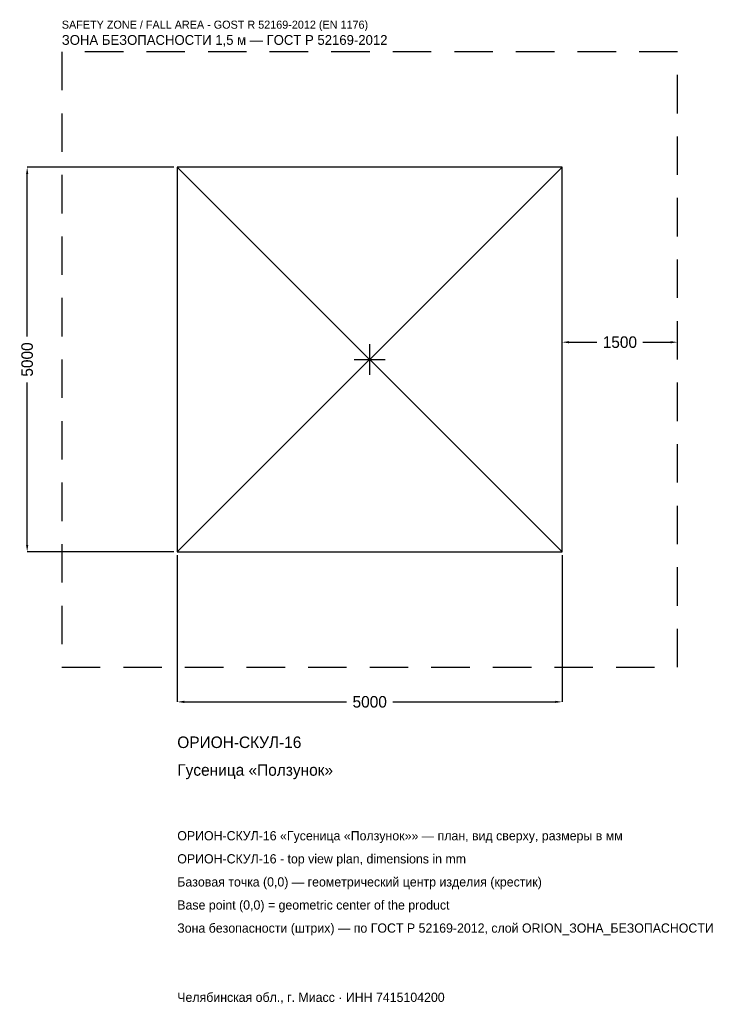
# Model space of a CAD drawing. Header units: metres. Extents: x -4547 to 4568, y -8381 to 4417.
import ezdxf

# ---------------------------------------------------------------- set-up
doc = ezdxf.new("R2010")
doc.units = ezdxf.units.M
doc.linetypes.add('DASHED', pattern=[800, 500, -300])
for name, color, linetype in [('ORION_ДАННЫЕ', 3, 'Continuous'), ('ORION_ЗОНА_БЕЗОПАСНОСТИ', 1, 'Continuous'), ('ORION_КОНТУР', 7, 'Continuous'), ('ORION_РАЗМЕРЫ', 8, 'Continuous')]:
    doc.layers.add(name, color=color, linetype=linetype)
doc.dimstyles.new('ORION', dxfattribs={"dimtxt": 150, "dimasz": 90, "dimexe": 1.25, "dimexo": 45, "dimtad": 1, "dimdec": 0, "dimcen": 2.5, "dimazin": 3, "dimtfac": 1, "dimtmove": 0, "dimatfit": 3, "dimarcsym": 0})

# ---------------------------------------------------------------- blocks, each defined once
blk = doc.blocks.new('_CLOSEDFILLED')
at = {"color": 0, "linetype": 'BYBLOCK'}
blk.add_solid([(-1, 0.16), (0, 0), (-1, -0.16)], dxfattribs=at)
blk = doc.blocks.new('*D1')
for p, q in [((-2500, -2545), (-2500, -4450)), ((2500, -2545), (2500, -4450)), ((-2410, -4450), (-300, -4450)), ((300, -4450), (2410, -4450))]:
    blk.add_line(p, q)
at = {"layer": 'Defpoints'}
for p in [(-2500, -2500), (2500, -2500), (-2500, -4450)]:
    blk.add_point(p, dxfattribs=at)
at = {"layer": 'ORION_РАЗМЕРЫ', "xscale": 90, "yscale": 90, "rotation": 180}
blk.add_blockref('_CLOSEDFILLED', (-2500, -4450), dxfattribs=at)
at = {"layer": 'ORION_РАЗМЕРЫ', "xscale": 90, "yscale": 90}
blk.add_blockref('_CLOSEDFILLED', (2500, -4450), dxfattribs=at)
at = {"layer": 'ORION_РАЗМЕРЫ', "insert": (0, -4450), "char_height": 150, "attachment_point": 5}
blk.add_mtext('5000', dxfattribs=at)
blk = doc.blocks.new('*D2')
for p, q in [((-2545, 2500), (-4450, 2500)), ((-4450, 300), (-4450, 2410)), ((-4450, -2410), (-4450, -300)), ((-2545, -2500), (-4450, -2500))]:
    blk.add_line(p, q)
at = {"layer": 'Defpoints'}
for p in [(-2500, 2500), (-4450, -2500), (-2500, -2500)]:
    blk.add_point(p, dxfattribs=at)
at = {"layer": 'ORION_РАЗМЕРЫ', "xscale": 90, "yscale": 90}
for p, rotation in [((-4450, 2500), 90), ((-4450, -2500), 270)]:
    blk.add_blockref('_CLOSEDFILLED', p, dxfattribs=dict(at, rotation=rotation))
at = {"layer": 'ORION_РАЗМЕРЫ', "insert": (-4450, 0), "char_height": 150, "attachment_point": 5, "rotation": 90}
blk.add_mtext('5000', dxfattribs=at)
blk = doc.blocks.new('*D3')
for p, q in [((2500, 45), (2500, 225)), ((2590, 225), (2950, 225)), ((3550, 225), (3910, 225)), ((4000, 45), (4000, 225))]:
    blk.add_line(p, q)
at = {"layer": 'Defpoints'}
for p in [(2500, 225), (2500, 0), (4000, 0)]:
    blk.add_point(p, dxfattribs=at)
at = {"layer": 'ORION_РАЗМЕРЫ', "xscale": 90, "yscale": 90, "rotation": 180}
blk.add_blockref('_CLOSEDFILLED', (2500, 225), dxfattribs=at)
at = {"layer": 'ORION_РАЗМЕРЫ', "xscale": 90, "yscale": 90}
blk.add_blockref('_CLOSEDFILLED', (4000, 225), dxfattribs=at)
at = {"layer": 'ORION_РАЗМЕРЫ', "insert": (3250, 225), "char_height": 150, "attachment_point": 5}
blk.add_mtext('1500', dxfattribs=at)
blk = doc.blocks.new('ОРИОН ОРИОН-СКУЛ-16 Гусеница Ползунок')
at = {"layer": 'ORION_ЗОНА_БЕЗОПАСНОСТИ', "linetype": 'DASHED'}
blk.add_lwpolyline([(-4000, -4000), (4000, -4000), (4000, 4000), (-4000, 4000)], close=True, dxfattribs=at)
at = {"layer": 'ORION_КОНТУР'}
for p, q in [((-2500, -2500), (2500, 2500)), ((-2500, 2500), (2500, -2500))]:
    blk.add_line(p, q, dxfattribs=at)
blk.add_lwpolyline([(-2500, -2500), (2500, -2500), (2500, 2500), (-2500, 2500)], close=True, dxfattribs=at)
at = {"layer": 'ORION_РАЗМЕРЫ'}
for p, q in [((0, -200), (0, 200)), ((-200, 0), (200, 0))]:
    blk.add_line(p, q, dxfattribs=at)
at = {"layer": 'ORION_ДАННЫЕ'}
for tag, p in [('АРТИКУЛ', (-2500, -5050)), ('НАИМЕНОВАНИЕ', (-2500, -5410))]:
    blk.add_attdef(tag, p, '', height=150, dxfattribs=at)
at = {"layer": 'ORION_ДАННЫЕ', "flags": 1}
for tag, p in [('ПРОИЗВОДИТЕЛЬ', (-2500, -5770)), ('ТЕЛЕФОН', (-2500, -6130)), ('САЙТ', (-2500, -6850)), ('АДРЕС', (-2500, -7210)), ('РЕКВИЗИТЫ', (-2500, -7570)), ('ГАБАРИТЫ', (-2500, -7930)), ('ЗОНА_БЕЗОПАСНОСТИ', (-2500, -8290))]:
    blk.add_attdef(tag, p, '', height=150, dxfattribs=at)
at = {"layer": 'ORION_ЗОНА_БЕЗОПАСНОСТИ', "color": 1}
for s, height, p in [('SAFETY ZONE / FALL AREA - GOST R 52169-2012 (EN 1176)', 105, (-4000, 4300)), ('ЗОНА БЕЗОПАСНОСТИ 1,5 м — ГОСТ Р 52169-2012', 127.5, (-4000, 4090))]:
    blk.add_text(s, height=height, dxfattribs=at).set_placement(p)
at = {"layer": 'ORION_РАЗМЕРЫ'}
dim = blk.add_linear_dim(base=(-4450, -2500), p1=(-2500, -2500), p2=(-2500, 2500), angle=90, dimstyle='ORION', dxfattribs=at)
dim.commit()
dim.dimension.update_dxf_attribs({"geometry": '*D2', "text_midpoint": (-4450, 0)})
for base, p1, p2, picture, middle in [((2500, 225), (2500, 0), (4000, 0), '*D3', (3250, 225)), ((-2500, -4450), (-2500, -2500), (2500, -2500), '*D1', (0, -4450))]:
    dim = blk.add_linear_dim(base=base, p1=p1, p2=p2, dimstyle='ORION', dxfattribs=at)
    dim.commit()
    dim.dimension.update_dxf_attribs({"geometry": picture, "text_midpoint": middle})

msp = doc.modelspace()

# ---------------------------------------------------------------- block references
msp.add_blockref('ОРИОН ОРИОН-СКУЛ-16 Гусеница Ползунок', (0, 0)).add_auto_attribs({'АРТИКУЛ': 'ОРИОН-СКУЛ-16', 'НАИМЕНОВАНИЕ': 'Гусеница «Ползунок»'})

# ---------------------------------------------------------------- texts
at = {"layer": 'ORION_ДАННЫЕ', "color": 3}
for s, p in [('ОРИОН-СКУЛ-16 «Гусеница «Ползунок»» — план, вид сверху, размеры в мм', (-2500, -6250)), ('ОРИОН-СКУЛ-16 - top view plan, dimensions in mm', (-2500, -6550)), ('Челябинская обл., г. Миасс · ИНН 7415104200', (-2500, -8350))]:
    msp.add_text(s, height=120, dxfattribs=at).set_placement(p)
at = {"layer": 'ORION_ДАННЫЕ', "color": 7}
for s, p in [('Базовая точка (0,0) — геометрический центр изделия (крестик)', (-2500, -6850)), ('Base point (0,0) = geometric center of the product', (-2500, -7150))]:
    msp.add_text(s, height=120, dxfattribs=at).set_placement(p)
at = {"layer": 'ORION_ДАННЫЕ', "color": 1}
msp.add_text('Зона безопасности (штрих) — по ГОСТ Р 52169-2012, слой ORION_ЗОНА_БЕЗОПАСНОСТИ', height=120, dxfattribs=at).set_placement((-2500, -7450))

doc.saveas('drawing.dxf')
